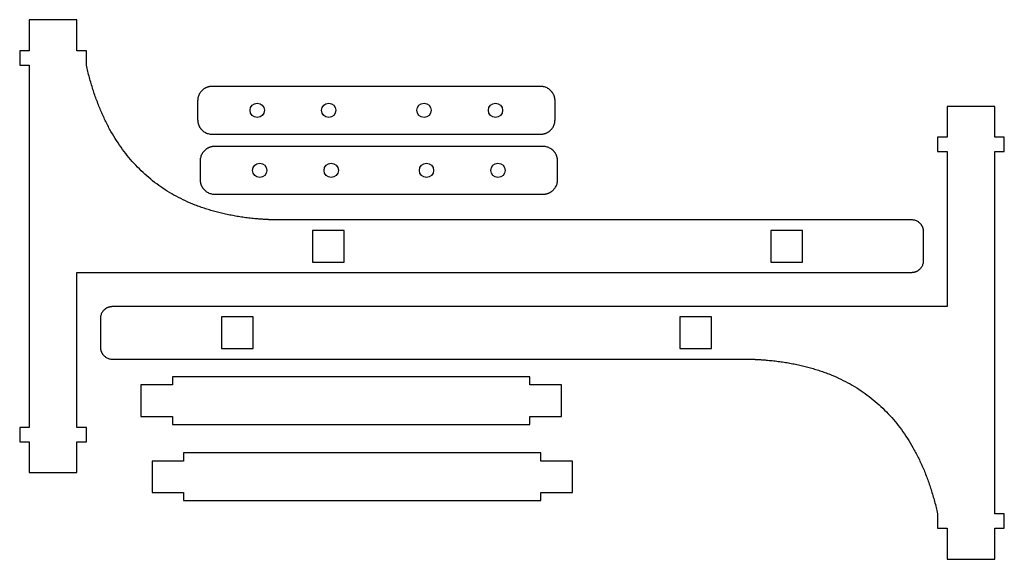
# Model space of a CAD drawing. Header units: millimetres. Extents: x -94 to 113, y -56 to 57.
import ezdxf

# ---------------------------------------------------------------- set-up
doc = ezdxf.new("R2010")
doc.units = ezdxf.units.MM
doc.layers.get('0').update_dxf_attribs({"linetype": 'CONTINUOUS'})

msp = doc.modelspace()

# ---------------------------------------------------------------- linework, layer by layer
for p, q in [((-81.92, 57.29), (-91.92, 57.29)), ((-91.92, 57.29), (-91.92, 50.73)), ((-81.92, 50.73), (-81.92, 57.29)), ((-93.92, 50.73), (-93.92, 47.73)), ((-91.92, 50.73), (-93.92, 50.73)), ((-79.92, 50.73), (-81.92, 50.73)), ((-79.92, 47.73), (-79.92, 50.73)), ((-93.92, 47.73), (-91.92, 47.73)), ((-91.92, 47.73), (-91.92, -28.25)), ((15.42, 43.28), (-53.58, 43.28)), ((-56.58, 40.28), (-56.58, 36.28)), ((18.42, 36.28), (18.42, 40.28)), ((110.71, 39.09), (100.71, 39.09)), ((100.71, 39.09), (100.71, 32.63)), ((110.71, 32.63), (110.71, 39.09)), ((-53.58, 33.28), (15.42, 33.28)), ((100.71, 32.63), (98.71, 32.63)), ((98.71, 32.63), (98.71, 29.63)), ((112.71, 32.63), (110.71, 32.63)), ((112.71, 29.63), (112.71, 32.63)), ((15.95, 30.69), (-53.05, 30.69)), ((98.71, 29.63), (100.71, 29.63)), ((100.71, 29.63), (100.71, -2.91)), ((110.71, 29.63), (112.71, 29.63)), ((110.71, -46.35), (110.71, 29.63)), ((-56.05, 27.69), (-56.05, 23.69)), ((18.95, 23.69), (18.95, 27.69)), ((-53.05, 20.69), (15.95, 20.69)), ((-36.62, 15.29), (-40.29, 15.29)), ((93.28, 15.29), (-36.62, 15.29)), ((95.78, 6.79), (95.78, 12.79)), ((-81.92, -28.25), (-81.92, 4.29)), ((-81.92, 4.29), (93.28, 4.29)), ((100.71, -2.91), (-74.49, -2.91)), ((-76.99, -5.41), (-76.99, -11.41)), ((-74.49, -13.91), (55.41, -13.91)), ((55.41, -13.91), (59.08, -13.91)), ((-93.92, -28.25), (-93.92, -31.25)), ((-91.92, -28.25), (-93.92, -28.25)), ((-79.92, -28.25), (-81.92, -28.25)), ((-79.92, -31.25), (-79.92, -28.25)), ((-93.92, -31.25), (-91.92, -31.25)), ((-91.92, -31.25), (-91.92, -37.71)), ((-81.92, -31.25), (-79.92, -31.25)), ((-81.92, -37.71), (-81.92, -31.25)), ((-91.92, -37.71), (-81.92, -37.71)), ((98.71, -46.35), (98.71, -49.35)), ((112.71, -46.35), (110.71, -46.35)), ((112.71, -49.35), (112.71, -46.35)), ((98.71, -49.35), (100.71, -49.35)), ((100.71, -49.35), (100.71, -55.91)), ((110.71, -49.35), (112.71, -49.35)), ((110.71, -55.91), (110.71, -49.35)), ((100.71, -55.91), (110.71, -55.91))]:
    msp.add_line(p, q)
for points in [[(-25.86, 6.42), (-25.86, 13.05), (-32.49, 13.05), (-32.49, 6.42)], [(63.71, 13.05), (63.71, 6.42), (70.34, 6.42), (70.34, 13.05)], [(-44.93, -5.04), (-51.56, -5.04), (-51.56, -11.67), (-44.93, -11.67)], [(44.64, -11.67), (51.27, -11.67), (51.27, -5.04), (44.64, -5.04)], [(-61.87, -19.31), (-68.48, -19.31), (-68.48, -25.94), (-61.87, -25.94), (-61.87, -27.62), (13.13, -27.62), (13.13, -25.94), (19.75, -25.94), (19.75, -19.31), (13.13, -19.31), (13.13, -17.62), (-61.87, -17.62)], [(-66.15, -35.29), (-66.15, -41.92), (-59.54, -41.92), (-59.54, -43.6), (15.46, -43.6), (15.46, -41.92), (22.08, -41.92), (22.08, -35.29), (15.46, -35.29), (15.46, -33.6), (-59.54, -33.6), (-59.54, -35.29)]]:
    msp.add_lwpolyline(points, close=True)
for centre in [(-44.07, 38.28), (-44.07, 38.28), (-29.07, 38.28), (-29.07, 38.28), (-9.07, 38.28), (-9.07, 38.28), (5.93, 38.28), (5.93, 38.28), (-43.55, 25.69), (-43.55, 25.69), (-28.55, 25.69), (-28.55, 25.69), (-8.55, 25.69), (-8.55, 25.69), (6.45, 25.69), (6.45, 25.69)]:
    msp.add_circle(centre, 1.5)
for points, knots in [([(-40.29, 15.29), (-40.29, 15.29), (-40.29, 15.29), (-40.29, 15.29), (-40.29, 15.29), (-40.29, 15.29), (-40.29, 15.29), (-40.3, 15.29), (-40.3, 15.29), (-40.3, 15.29), (-40.3, 15.29), (-40.3, 15.29), (-40.31, 15.29), (-40.31, 15.29), (-40.32, 15.29), (-40.32, 15.29), (-40.33, 15.29), (-40.34, 15.29), (-40.35, 15.29), (-40.37, 15.29), (-40.38, 15.3), (-40.4, 15.3), (-40.42, 15.3), (-40.44, 15.3), (-40.47, 15.3), (-40.5, 15.3), (-40.54, 15.3), (-40.59, 15.3), (-40.63, 15.3), (-40.67, 15.3), (-40.73, 15.31), (-40.8, 15.31), (-40.88, 15.31), (-40.96, 15.31), (-41.05, 15.32), (-41.16, 15.32), (-41.3, 15.33), (-41.47, 15.33), (-41.63, 15.34), (-41.8, 15.35), (-41.97, 15.36), (-42.13, 15.37), (-42.35, 15.38), (-42.62, 15.4), (-42.95, 15.42), (-43.28, 15.44), (-43.6, 15.46), (-43.93, 15.49), (-44.36, 15.53), (-44.89, 15.58), (-45.53, 15.65), (-46.15, 15.72), (-46.78, 15.8), (-47.4, 15.89), (-48.01, 15.98), (-48.62, 16.09), (-49.42, 16.23), (-50.41, 16.42), (-51.57, 16.69), (-52.72, 16.98), (-53.84, 17.29), (-54.94, 17.63), (-56.02, 18), (-57.42, 18.53), (-59.12, 19.25), (-61.09, 20.23), (-62.96, 21.32), (-64.75, 22.51), (-66.45, 23.81), (-68.06, 25.22), (-69.58, 26.73), (-71.01, 28.36), (-72.36, 30.08), (-73.62, 31.92), (-74.79, 33.86), (-75.87, 35.91), (-76.86, 38.07), (-77.76, 40.33), (-78.58, 42.7), (-79.31, 45.17), (-79.73, 46.87), (-79.92, 47.73)], [0, 0, 0, 0, 0.000032, 0.000065, 0.000132, 0.000198, 0.000264, 0.000396, 0.000528, 0.000792, 0.001057, 0.001321, 0.001585, 0.002114, 0.002642, 0.00317, 0.004227, 0.005284, 0.00634, 0.007397, 0.008453, 0.010565, 0.012676, 0.014787, 0.016898, 0.021117, 0.025335, 0.02955, 0.033763, 0.037975, 0.042184, 0.050596, 0.059, 0.067395, 0.075783, 0.084162, 0.100896, 0.117598, 0.134267, 0.150903, 0.167508, 0.18408, 0.200621, 0.233606, 0.266465, 0.299198, 0.331806, 0.364291, 0.396653, 0.461011, 0.524891, 0.5883, 0.651246, 0.713737, 0.775783, 0.837393, 0.898575, 1.019691, 1.13921, 1.257213, 1.373781, 1.489002, 1.602962, 1.715756, 1.938197, 2.157138, 2.373409, 2.587868, 2.801396, 3.014887, 3.229234, 3.445319, 3.664005, 3.886122, 4.112465, 4.343783, 4.580779, 4.824107, 5.074372, 5.332127, 5.597882, 5.597882, 5.597882, 5.597882]), ([(-53.58, 43.28), (-53.58, 43.28), (-53.58, 43.28), (-53.58, 43.28), (-53.58, 43.28), (-53.58, 43.28), (-53.58, 43.28), (-53.58, 43.28), (-53.58, 43.28), (-53.58, 43.28), (-53.58, 43.28), (-53.59, 43.28), (-53.59, 43.28), (-53.6, 43.28), (-53.6, 43.28), (-53.61, 43.28), (-53.61, 43.28), (-53.62, 43.28), (-53.63, 43.28), (-53.64, 43.28), (-53.65, 43.28), (-53.67, 43.28), (-53.68, 43.28), (-53.7, 43.28), (-53.73, 43.28), (-53.75, 43.28), (-53.78, 43.28), (-53.81, 43.28), (-53.84, 43.27), (-53.88, 43.27), (-53.93, 43.26), (-53.98, 43.26), (-54.03, 43.25), (-54.1, 43.24), (-54.18, 43.22), (-54.27, 43.2), (-54.37, 43.18), (-54.46, 43.15), (-54.56, 43.12), (-54.65, 43.09), (-54.77, 43.04), (-54.92, 42.97), (-55.09, 42.88), (-55.25, 42.77), (-55.41, 42.66), (-55.56, 42.54), (-55.74, 42.36), (-55.95, 42.12), (-56.17, 41.8), (-56.35, 41.45), (-56.48, 41.08), (-56.56, 40.69), (-56.58, 40.42), (-56.58, 40.28)], [0, 0, 0, 0, 0.0000201, 0.0000403, 0.0000805, 0.0001611, 0.0002417, 0.0003222, 0.0004833, 0.0006444, 0.0009664, 0.0012884, 0.0016104, 0.0019322, 0.0025757, 0.0032189, 0.0038617, 0.0045043, 0.0051466, 0.0064303, 0.0077128, 0.0089942, 0.0102745, 0.0128316, 0.0153843, 0.0179327, 0.0204769, 0.0230169, 0.0255529, 0.0306131, 0.035658, 0.0406885, 0.0457051, 0.0507085, 0.0606775, 0.0706006, 0.080482, 0.0903258, 0.1001357, 0.1099152, 0.1196676, 0.1391004, 0.1584582, 0.1777597, 0.1970211, 0.2162568, 0.2354799, 0.2739193, 0.3124619, 0.3512311, 0.3903887, 0.430152, 0.4708072, 0.4708072, 0.4708072, 0.4708072]), ([(18.42, 40.28), (18.42, 40.28), (18.42, 40.28), (18.42, 40.29), (18.42, 40.29), (18.42, 40.29), (18.42, 40.29), (18.42, 40.29), (18.42, 40.29), (18.42, 40.29), (18.42, 40.29), (18.42, 40.3), (18.42, 40.3), (18.42, 40.31), (18.42, 40.31), (18.42, 40.32), (18.42, 40.32), (18.42, 40.33), (18.42, 40.34), (18.42, 40.35), (18.42, 40.36), (18.42, 40.37), (18.42, 40.39), (18.42, 40.41), (18.42, 40.44), (18.42, 40.46), (18.42, 40.49), (18.42, 40.51), (18.41, 40.55), (18.41, 40.59), (18.4, 40.64), (18.4, 40.69), (18.39, 40.74), (18.38, 40.81), (18.36, 40.89), (18.34, 40.98), (18.32, 41.08), (18.29, 41.17), (18.26, 41.27), (18.23, 41.36), (18.18, 41.48), (18.11, 41.63), (18.02, 41.8), (17.91, 41.96), (17.8, 42.12), (17.68, 42.26), (17.5, 42.45), (17.26, 42.66), (16.94, 42.88), (16.59, 43.06), (16.22, 43.19), (15.83, 43.27), (15.56, 43.28), (15.42, 43.28)], [0, 0, 0, 0, 0.0000201, 0.0000403, 0.0000805, 0.0001611, 0.0002416, 0.0003222, 0.0004833, 0.0006443, 0.0009664, 0.0012884, 0.0016103, 0.0019321, 0.0025755, 0.0032187, 0.0038615, 0.004504, 0.0051463, 0.0064299, 0.0077124, 0.0089937, 0.0102738, 0.0128308, 0.0153834, 0.0179316, 0.0204757, 0.0230156, 0.0255514, 0.0306113, 0.035656, 0.0406862, 0.0457026, 0.0507057, 0.0606743, 0.0705969, 0.0804779, 0.0903212, 0.1001308, 0.1099099, 0.119662, 0.1390942, 0.1584515, 0.1777527, 0.1970138, 0.2162494, 0.2354725, 0.273912, 0.3124553, 0.3512255, 0.3903846, 0.4301498, 0.4708072, 0.4708072, 0.4708072, 0.4708072]), ([(-56.58, 36.28), (-56.58, 36.28), (-56.58, 36.28), (-56.58, 36.28), (-56.58, 36.28), (-56.58, 36.28), (-56.58, 36.28), (-56.58, 36.28), (-56.58, 36.28), (-56.58, 36.28), (-56.58, 36.27), (-56.58, 36.27), (-56.58, 36.27), (-56.58, 36.26), (-56.58, 36.26), (-56.58, 36.25), (-56.58, 36.25), (-56.58, 36.24), (-56.57, 36.23), (-56.57, 36.22), (-56.57, 36.21), (-56.57, 36.19), (-56.57, 36.18), (-56.57, 36.16), (-56.57, 36.13), (-56.57, 36.11), (-56.57, 36.08), (-56.57, 36.05), (-56.56, 36.02), (-56.56, 35.98), (-56.55, 35.93), (-56.55, 35.88), (-56.54, 35.83), (-56.53, 35.76), (-56.51, 35.68), (-56.49, 35.59), (-56.47, 35.49), (-56.44, 35.39), (-56.41, 35.3), (-56.38, 35.21), (-56.33, 35.09), (-56.26, 34.94), (-56.17, 34.77), (-56.06, 34.61), (-55.95, 34.45), (-55.83, 34.3), (-55.65, 34.12), (-55.41, 33.91), (-55.09, 33.69), (-54.74, 33.51), (-54.37, 33.38), (-53.98, 33.3), (-53.71, 33.28), (-53.58, 33.28)], [0, 0, 0, 0, 0.0000201, 0.0000403, 0.0000806, 0.0001611, 0.0002417, 0.0003222, 0.0004833, 0.0006443, 0.0009664, 0.0012884, 0.0016103, 0.0019321, 0.0025755, 0.0032187, 0.0038615, 0.0045041, 0.0051463, 0.0064299, 0.0077124, 0.0089937, 0.0102738, 0.0128308, 0.0153834, 0.0179317, 0.0204757, 0.0230156, 0.0255514, 0.0306113, 0.035656, 0.0406862, 0.0457026, 0.0507057, 0.0606743, 0.0705969, 0.0804779, 0.0903212, 0.1001308, 0.1099099, 0.119662, 0.1390942, 0.1584515, 0.1777527, 0.1970138, 0.2162494, 0.2354725, 0.273912, 0.3124553, 0.3512255, 0.3903846, 0.4301498, 0.4708072, 0.4708072, 0.4708072, 0.4708072]), ([(15.42, 33.28), (15.42, 33.28), (15.42, 33.28), (15.43, 33.28), (15.43, 33.28), (15.43, 33.28), (15.43, 33.28), (15.43, 33.28), (15.43, 33.28), (15.43, 33.28), (15.43, 33.28), (15.44, 33.28), (15.44, 33.28), (15.45, 33.28), (15.45, 33.28), (15.46, 33.28), (15.46, 33.28), (15.47, 33.28), (15.48, 33.29), (15.49, 33.29), (15.5, 33.29), (15.51, 33.29), (15.53, 33.29), (15.55, 33.29), (15.58, 33.29), (15.6, 33.29), (15.63, 33.29), (15.65, 33.29), (15.69, 33.3), (15.73, 33.3), (15.78, 33.31), (15.83, 33.31), (15.88, 33.32), (15.95, 33.33), (16.03, 33.35), (16.12, 33.37), (16.22, 33.39), (16.31, 33.42), (16.41, 33.45), (16.5, 33.48), (16.62, 33.53), (16.77, 33.6), (16.94, 33.69), (17.1, 33.8), (17.26, 33.91), (17.4, 34.03), (17.59, 34.21), (17.8, 34.45), (18.02, 34.77), (18.2, 35.12), (18.33, 35.49), (18.41, 35.88), (18.42, 36.15), (18.42, 36.28)], [0, 0, 0, 0, 0.0000201, 0.0000403, 0.0000805, 0.0001611, 0.0002417, 0.0003222, 0.0004833, 0.0006444, 0.0009664, 0.0012884, 0.0016104, 0.0019322, 0.0025757, 0.0032189, 0.0038617, 0.0045043, 0.0051466, 0.0064303, 0.0077128, 0.0089942, 0.0102745, 0.0128316, 0.0153843, 0.0179327, 0.0204769, 0.0230169, 0.0255529, 0.0306131, 0.035658, 0.0406885, 0.0457051, 0.0507085, 0.0606775, 0.0706006, 0.080482, 0.0903258, 0.1001357, 0.1099152, 0.1196676, 0.1391004, 0.1584582, 0.1777597, 0.1970211, 0.2162568, 0.2354799, 0.2739193, 0.3124619, 0.3512311, 0.3903887, 0.430152, 0.4708072, 0.4708072, 0.4708072, 0.4708072]), ([(-53.05, 30.69), (-53.05, 30.69), (-53.05, 30.69), (-53.05, 30.69), (-53.05, 30.69), (-53.05, 30.69), (-53.05, 30.69), (-53.05, 30.69), (-53.05, 30.69), (-53.05, 30.69), (-53.06, 30.69), (-53.06, 30.69), (-53.06, 30.69), (-53.07, 30.69), (-53.07, 30.69), (-53.08, 30.69), (-53.08, 30.69), (-53.09, 30.69), (-53.1, 30.69), (-53.11, 30.69), (-53.12, 30.69), (-53.14, 30.69), (-53.15, 30.69), (-53.17, 30.69), (-53.2, 30.69), (-53.23, 30.68), (-53.25, 30.68), (-53.28, 30.68), (-53.31, 30.68), (-53.35, 30.67), (-53.4, 30.67), (-53.45, 30.66), (-53.5, 30.66), (-53.57, 30.64), (-53.65, 30.63), (-53.75, 30.61), (-53.84, 30.58), (-53.94, 30.56), (-54.03, 30.52), (-54.12, 30.49), (-54.24, 30.44), (-54.39, 30.37), (-54.56, 30.28), (-54.72, 30.18), (-54.88, 30.06), (-55.03, 29.94), (-55.21, 29.77), (-55.43, 29.53), (-55.64, 29.2), (-55.82, 28.86), (-55.95, 28.49), (-56.03, 28.09), (-56.05, 27.83), (-56.05, 27.69)], [0, 0, 0, 0, 0.0000201, 0.0000403, 0.0000805, 0.0001611, 0.0002417, 0.0003222, 0.0004833, 0.0006444, 0.0009664, 0.0012884, 0.0016104, 0.0019322, 0.0025757, 0.0032189, 0.0038617, 0.0045043, 0.0051466, 0.0064303, 0.0077128, 0.0089942, 0.0102745, 0.0128316, 0.0153843, 0.0179327, 0.0204769, 0.0230169, 0.0255529, 0.0306131, 0.035658, 0.0406885, 0.0457051, 0.0507085, 0.0606775, 0.0706006, 0.080482, 0.0903258, 0.1001357, 0.1099152, 0.1196676, 0.1391004, 0.1584582, 0.1777597, 0.1970211, 0.2162568, 0.2354799, 0.2739193, 0.3124619, 0.3512311, 0.3903887, 0.430152, 0.4708072, 0.4708072, 0.4708072, 0.4708072]), ([(18.95, 27.69), (18.95, 27.69), (18.95, 27.69), (18.95, 27.69), (18.95, 27.69), (18.95, 27.69), (18.95, 27.69), (18.95, 27.69), (18.95, 27.7), (18.95, 27.7), (18.95, 27.7), (18.95, 27.7), (18.95, 27.71), (18.95, 27.71), (18.95, 27.72), (18.95, 27.72), (18.95, 27.73), (18.95, 27.74), (18.95, 27.74), (18.95, 27.75), (18.95, 27.77), (18.95, 27.78), (18.95, 27.8), (18.95, 27.82), (18.95, 27.84), (18.95, 27.87), (18.95, 27.89), (18.95, 27.92), (18.94, 27.95), (18.94, 28), (18.93, 28.05), (18.93, 28.1), (18.92, 28.15), (18.91, 28.21), (18.89, 28.29), (18.87, 28.39), (18.85, 28.49), (18.82, 28.58), (18.79, 28.67), (18.75, 28.76), (18.71, 28.89), (18.64, 29.03), (18.54, 29.2), (18.44, 29.37), (18.33, 29.52), (18.21, 29.67), (18.03, 29.86), (17.79, 30.07), (17.47, 30.29), (17.12, 30.46), (16.75, 30.59), (16.36, 30.67), (16.09, 30.69), (15.95, 30.69)], [0, 0, 0, 0, 0.0000201, 0.0000403, 0.0000805, 0.0001611, 0.0002416, 0.0003222, 0.0004833, 0.0006443, 0.0009664, 0.0012884, 0.0016103, 0.0019321, 0.0025755, 0.0032187, 0.0038615, 0.004504, 0.0051463, 0.0064299, 0.0077124, 0.0089937, 0.0102738, 0.0128308, 0.0153834, 0.0179316, 0.0204757, 0.0230156, 0.0255514, 0.0306113, 0.035656, 0.0406862, 0.0457026, 0.0507057, 0.0606743, 0.0705969, 0.0804779, 0.0903212, 0.1001308, 0.1099099, 0.119662, 0.1390942, 0.1584515, 0.1777527, 0.1970138, 0.2162494, 0.2354725, 0.273912, 0.3124553, 0.3512255, 0.3903846, 0.4301498, 0.4708072, 0.4708072, 0.4708072, 0.4708072]), ([(-56.05, 23.69), (-56.05, 23.69), (-56.05, 23.69), (-56.05, 23.69), (-56.05, 23.69), (-56.05, 23.69), (-56.05, 23.69), (-56.05, 23.69), (-56.05, 23.69), (-56.05, 23.68), (-56.05, 23.68), (-56.05, 23.68), (-56.05, 23.67), (-56.05, 23.67), (-56.05, 23.66), (-56.05, 23.66), (-56.05, 23.65), (-56.05, 23.65), (-56.05, 23.64), (-56.05, 23.63), (-56.05, 23.61), (-56.04, 23.6), (-56.04, 23.58), (-56.04, 23.56), (-56.04, 23.54), (-56.04, 23.51), (-56.04, 23.49), (-56.04, 23.46), (-56.03, 23.43), (-56.03, 23.38), (-56.03, 23.33), (-56.02, 23.28), (-56.01, 23.23), (-56, 23.17), (-55.99, 23.09), (-55.96, 22.99), (-55.94, 22.89), (-55.91, 22.8), (-55.88, 22.71), (-55.85, 22.62), (-55.8, 22.5), (-55.73, 22.35), (-55.64, 22.18), (-55.53, 22.01), (-55.42, 21.86), (-55.3, 21.71), (-55.12, 21.52), (-54.88, 21.31), (-54.56, 21.09), (-54.21, 20.92), (-53.84, 20.79), (-53.45, 20.71), (-53.18, 20.69), (-53.05, 20.69)], [0, 0, 0, 0, 0.0000201, 0.0000403, 0.0000806, 0.0001611, 0.0002417, 0.0003222, 0.0004833, 0.0006443, 0.0009664, 0.0012884, 0.0016103, 0.0019321, 0.0025755, 0.0032187, 0.0038615, 0.0045041, 0.0051463, 0.0064299, 0.0077124, 0.0089937, 0.0102738, 0.0128308, 0.0153834, 0.0179317, 0.0204757, 0.0230156, 0.0255514, 0.0306113, 0.035656, 0.0406862, 0.0457026, 0.0507057, 0.0606743, 0.0705969, 0.0804779, 0.0903212, 0.1001308, 0.1099099, 0.119662, 0.1390942, 0.1584515, 0.1777527, 0.1970138, 0.2162494, 0.2354725, 0.273912, 0.3124553, 0.3512255, 0.3903846, 0.4301498, 0.4708072, 0.4708072, 0.4708072, 0.4708072]), ([(15.95, 20.69), (15.95, 20.69), (15.95, 20.69), (15.95, 20.69), (15.95, 20.69), (15.96, 20.69), (15.96, 20.69), (15.96, 20.69), (15.96, 20.69), (15.96, 20.69), (15.96, 20.69), (15.97, 20.69), (15.97, 20.69), (15.97, 20.69), (15.98, 20.69), (15.99, 20.69), (15.99, 20.69), (16, 20.69), (16.01, 20.69), (16.02, 20.69), (16.03, 20.69), (16.04, 20.69), (16.06, 20.69), (16.08, 20.69), (16.11, 20.69), (16.13, 20.7), (16.16, 20.7), (16.18, 20.7), (16.22, 20.7), (16.26, 20.71), (16.31, 20.71), (16.36, 20.72), (16.41, 20.72), (16.47, 20.74), (16.56, 20.75), (16.65, 20.77), (16.75, 20.8), (16.84, 20.83), (16.94, 20.86), (17.03, 20.89), (17.15, 20.94), (17.3, 21.01), (17.47, 21.1), (17.63, 21.2), (17.79, 21.32), (17.93, 21.44), (18.12, 21.61), (18.33, 21.86), (18.55, 22.18), (18.73, 22.52), (18.86, 22.89), (18.94, 23.29), (18.95, 23.55), (18.95, 23.69)], [0, 0, 0, 0, 0.0000201, 0.0000403, 0.0000805, 0.0001611, 0.0002417, 0.0003222, 0.0004833, 0.0006444, 0.0009664, 0.0012884, 0.0016104, 0.0019322, 0.0025757, 0.0032189, 0.0038617, 0.0045043, 0.0051466, 0.0064303, 0.0077128, 0.0089942, 0.0102745, 0.0128316, 0.0153843, 0.0179327, 0.0204769, 0.0230169, 0.0255529, 0.0306131, 0.035658, 0.0406885, 0.0457051, 0.0507085, 0.0606775, 0.0706006, 0.080482, 0.0903258, 0.1001357, 0.1099152, 0.1196676, 0.1391004, 0.1584582, 0.1777597, 0.1970211, 0.2162568, 0.2354799, 0.2739193, 0.3124619, 0.3512311, 0.3903887, 0.430152, 0.4708072, 0.4708072, 0.4708072, 0.4708072]), ([(95.78, 12.79), (95.78, 12.79), (95.78, 12.79), (95.78, 12.79), (95.78, 12.79), (95.78, 12.79), (95.78, 12.8), (95.78, 12.8), (95.78, 12.8), (95.78, 12.8), (95.78, 12.8), (95.78, 12.8), (95.78, 12.81), (95.78, 12.81), (95.78, 12.81), (95.78, 12.82), (95.78, 12.83), (95.78, 12.84), (95.78, 12.85), (95.78, 12.86), (95.78, 12.87), (95.78, 12.88), (95.77, 12.9), (95.77, 12.92), (95.77, 12.94), (95.77, 12.97), (95.77, 13.01), (95.76, 13.05), (95.76, 13.09), (95.75, 13.13), (95.75, 13.17), (95.74, 13.23), (95.73, 13.3), (95.71, 13.38), (95.69, 13.46), (95.66, 13.53), (95.63, 13.64), (95.58, 13.76), (95.51, 13.91), (95.44, 14.05), (95.35, 14.19), (95.26, 14.32), (95.15, 14.44), (95.01, 14.6), (94.81, 14.78), (94.54, 14.96), (94.25, 15.1), (93.94, 15.21), (93.61, 15.28), (93.39, 15.29), (93.28, 15.29)], [0, 0, 0, 0, 0.0000167, 0.0000335, 0.0000671, 0.0001342, 0.0002014, 0.0002685, 0.0004027, 0.0005369, 0.0008053, 0.0010737, 0.0013419, 0.0016102, 0.0021464, 0.0026824, 0.0032181, 0.0042888, 0.0053586, 0.0064273, 0.0074951, 0.008562, 0.010693, 0.0128202, 0.0149439, 0.017064, 0.021294, 0.0255108, 0.029715, 0.033907, 0.0380875, 0.042257, 0.0505646, 0.0588338, 0.0670683, 0.0752714, 0.0834464, 0.0997208, 0.1159148, 0.1320463, 0.148131, 0.1641823, 0.1802121, 0.1962316, 0.2282649, 0.2603844, 0.292693, 0.3253256, 0.3584633, 0.3923445, 0.3923445, 0.3923445, 0.3923445]), ([(93.28, 4.29), (93.28, 4.29), (93.28, 4.29), (93.28, 4.29), (93.28, 4.29), (93.28, 4.29), (93.28, 4.29), (93.28, 4.29), (93.28, 4.29), (93.28, 4.29), (93.28, 4.29), (93.29, 4.29), (93.29, 4.29), (93.29, 4.29), (93.3, 4.29), (93.3, 4.29), (93.31, 4.29), (93.32, 4.29), (93.33, 4.29), (93.34, 4.29), (93.35, 4.29), (93.37, 4.29), (93.38, 4.3), (93.4, 4.3), (93.43, 4.3), (93.45, 4.3), (93.49, 4.3), (93.53, 4.31), (93.57, 4.31), (93.61, 4.32), (93.66, 4.32), (93.71, 4.33), (93.78, 4.34), (93.86, 4.36), (93.94, 4.38), (94.02, 4.41), (94.12, 4.44), (94.25, 4.49), (94.39, 4.56), (94.54, 4.63), (94.67, 4.72), (94.8, 4.81), (94.93, 4.92), (95.08, 5.06), (95.26, 5.26), (95.44, 5.53), (95.59, 5.82), (95.69, 6.13), (95.76, 6.46), (95.78, 6.68), (95.78, 6.79)], [0, 0, 0, 0, 0.0000167, 0.0000335, 0.0000671, 0.0001342, 0.0002014, 0.0002685, 0.0004027, 0.0005369, 0.0008053, 0.0010737, 0.0013419, 0.0016102, 0.0021464, 0.0026824, 0.0032181, 0.0042888, 0.0053586, 0.0064273, 0.0074951, 0.008562, 0.010693, 0.0128202, 0.0149439, 0.017064, 0.021294, 0.0255108, 0.029715, 0.033907, 0.0380875, 0.042257, 0.0505646, 0.0588338, 0.0670683, 0.0752714, 0.0834464, 0.0997208, 0.1159148, 0.1320463, 0.148131, 0.1641823, 0.1802121, 0.1962316, 0.2282649, 0.2603844, 0.292693, 0.3253256, 0.3584633, 0.3923445, 0.3923445, 0.3923445, 0.3923445]), ([(-74.49, -2.91), (-74.49, -2.91), (-74.49, -2.91), (-74.49, -2.91), (-74.49, -2.91), (-74.49, -2.91), (-74.49, -2.91), (-74.49, -2.91), (-74.49, -2.91), (-74.5, -2.91), (-74.5, -2.91), (-74.5, -2.91), (-74.5, -2.91), (-74.51, -2.91), (-74.51, -2.91), (-74.52, -2.91), (-74.52, -2.91), (-74.53, -2.91), (-74.54, -2.91), (-74.55, -2.91), (-74.57, -2.91), (-74.58, -2.91), (-74.6, -2.91), (-74.62, -2.91), (-74.64, -2.91), (-74.67, -2.92), (-74.7, -2.92), (-74.74, -2.92), (-74.79, -2.93), (-74.83, -2.93), (-74.87, -2.94), (-74.92, -2.95), (-74.99, -2.96), (-75.07, -2.98), (-75.15, -3), (-75.23, -3.02), (-75.33, -3.06), (-75.46, -3.11), (-75.61, -3.17), (-75.75, -3.25), (-75.89, -3.34), (-76.02, -3.43), (-76.14, -3.53), (-76.3, -3.68), (-76.47, -3.88), (-76.65, -4.15), (-76.8, -4.44), (-76.91, -4.75), (-76.98, -5.07), (-76.99, -5.3), (-76.99, -5.41)], [0, 0, 0, 0, 0.0000167, 0.0000335, 0.0000671, 0.0001342, 0.0002014, 0.0002685, 0.0004027, 0.0005369, 0.0008053, 0.0010737, 0.0013419, 0.0016102, 0.0021464, 0.0026824, 0.0032181, 0.0042888, 0.0053586, 0.0064273, 0.0074951, 0.008562, 0.010693, 0.0128202, 0.0149439, 0.017064, 0.021294, 0.0255108, 0.029715, 0.033907, 0.0380875, 0.042257, 0.0505646, 0.0588338, 0.0670683, 0.0752714, 0.0834464, 0.0997208, 0.1159148, 0.1320463, 0.148131, 0.1641823, 0.1802121, 0.1962316, 0.2282649, 0.2603844, 0.292693, 0.3253256, 0.3584633, 0.3923445, 0.3923445, 0.3923445, 0.3923445]), ([(-76.99, -11.41), (-76.99, -11.41), (-76.99, -11.41), (-76.99, -11.41), (-76.99, -11.41), (-76.99, -11.41), (-76.99, -11.41), (-76.99, -11.41), (-76.99, -11.41), (-76.99, -11.42), (-76.99, -11.42), (-76.99, -11.42), (-76.99, -11.42), (-76.99, -11.43), (-76.99, -11.43), (-76.99, -11.44), (-76.99, -11.44), (-76.99, -11.45), (-76.99, -11.46), (-76.99, -11.47), (-76.99, -11.49), (-76.99, -11.5), (-76.99, -11.52), (-76.99, -11.54), (-76.99, -11.56), (-76.98, -11.59), (-76.98, -11.62), (-76.98, -11.66), (-76.97, -11.71), (-76.97, -11.75), (-76.96, -11.79), (-76.95, -11.84), (-76.94, -11.91), (-76.92, -11.99), (-76.9, -12.07), (-76.88, -12.15), (-76.84, -12.25), (-76.79, -12.38), (-76.73, -12.53), (-76.65, -12.67), (-76.56, -12.81), (-76.47, -12.94), (-76.37, -13.06), (-76.22, -13.22), (-76.02, -13.39), (-75.75, -13.57), (-75.46, -13.72), (-75.15, -13.83), (-74.83, -13.9), (-74.6, -13.91), (-74.49, -13.91)], [0, 0, 0, 0, 0.0000167, 0.0000335, 0.0000671, 0.0001342, 0.0002014, 0.0002685, 0.0004027, 0.0005369, 0.0008053, 0.0010737, 0.0013419, 0.0016102, 0.0021464, 0.0026824, 0.0032181, 0.0042888, 0.0053586, 0.0064273, 0.0074951, 0.008562, 0.010693, 0.0128202, 0.0149439, 0.017064, 0.021294, 0.0255108, 0.029715, 0.033907, 0.0380875, 0.042257, 0.0505646, 0.0588338, 0.0670683, 0.0752714, 0.0834464, 0.0997208, 0.1159148, 0.1320463, 0.148131, 0.1641823, 0.1802121, 0.1962316, 0.2282649, 0.2603844, 0.292693, 0.3253256, 0.3584633, 0.3923445, 0.3923445, 0.3923445, 0.3923445]), ([(59.08, -13.91), (59.08, -13.91), (59.08, -13.91), (59.08, -13.91), (59.08, -13.91), (59.08, -13.91), (59.08, -13.91), (59.08, -13.91), (59.08, -13.91), (59.09, -13.91), (59.09, -13.91), (59.09, -13.91), (59.09, -13.91), (59.1, -13.91), (59.1, -13.91), (59.11, -13.91), (59.12, -13.91), (59.13, -13.91), (59.14, -13.91), (59.15, -13.91), (59.17, -13.91), (59.18, -13.91), (59.2, -13.91), (59.23, -13.91), (59.25, -13.92), (59.29, -13.92), (59.33, -13.92), (59.37, -13.92), (59.42, -13.92), (59.46, -13.92), (59.51, -13.92), (59.58, -13.93), (59.67, -13.93), (59.75, -13.93), (59.84, -13.93), (59.95, -13.94), (60.09, -13.94), (60.25, -13.95), (60.42, -13.96), (60.59, -13.97), (60.75, -13.98), (60.92, -13.98), (61.14, -14), (61.41, -14.01), (61.74, -14.03), (62.07, -14.06), (62.39, -14.08), (62.71, -14.11), (63.14, -14.15), (63.68, -14.2), (64.31, -14.26), (64.94, -14.34), (65.57, -14.42), (66.18, -14.51), (66.8, -14.6), (67.41, -14.7), (68.21, -14.85), (69.19, -15.04), (70.36, -15.3), (71.5, -15.59), (72.63, -15.91), (73.73, -16.25), (74.81, -16.62), (76.21, -17.14), (77.91, -17.87), (79.87, -18.85), (81.75, -19.93), (83.53, -21.13), (85.23, -22.43), (86.84, -23.84), (88.37, -25.35), (89.8, -26.97), (91.15, -28.7), (92.4, -30.54), (93.57, -32.48), (94.65, -34.53), (95.65, -36.69), (96.55, -38.95), (97.37, -41.32), (98.09, -43.79), (98.51, -45.49), (98.71, -46.35)], [0, 0, 0, 0, 0.000032, 0.000065, 0.000132, 0.000198, 0.000264, 0.000396, 0.000528, 0.000792, 0.001057, 0.001321, 0.001585, 0.002114, 0.002642, 0.00317, 0.004227, 0.005284, 0.00634, 0.007397, 0.008453, 0.010565, 0.012676, 0.014787, 0.016898, 0.021117, 0.025335, 0.02955, 0.033763, 0.037975, 0.042184, 0.050596, 0.059, 0.067395, 0.075783, 0.084162, 0.100896, 0.117598, 0.134267, 0.150903, 0.167508, 0.18408, 0.200621, 0.233606, 0.266465, 0.299198, 0.331806, 0.364291, 0.396653, 0.461011, 0.524891, 0.5883, 0.651246, 0.713737, 0.775783, 0.837393, 0.898575, 1.019691, 1.13921, 1.257213, 1.373781, 1.489002, 1.602962, 1.715756, 1.938197, 2.157138, 2.373409, 2.587868, 2.801396, 3.014887, 3.229234, 3.445319, 3.664005, 3.886122, 4.112465, 4.343783, 4.580779, 4.824107, 5.074372, 5.332127, 5.597882, 5.597882, 5.597882, 5.597882])]:
    msp.add_open_spline(points, degree=3, knots=knots)

doc.saveas('drawing.dxf')
